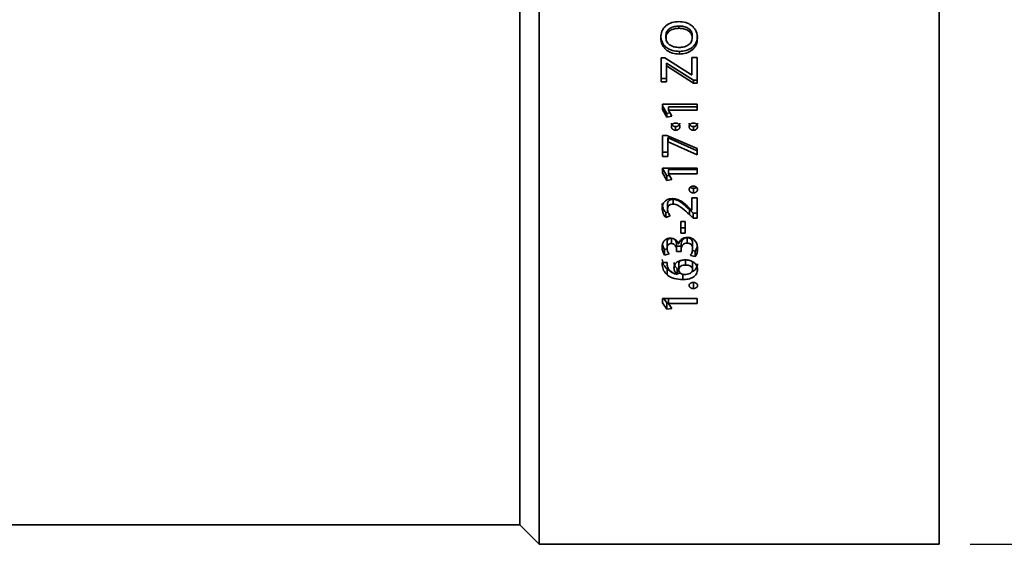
# Model space of a CAD drawing. Header units: millimetres. Extents: x 0 to 1118, y 0 to 864.
# Tile 34 of 96: x 614 to 665, y 367 to 394. Entities that reach past the tile are written whole.
import ezdxf

# ---------------------------------------------------------------- set-up
doc = ezdxf.new("R2010")
doc.units = ezdxf.units.MM
doc.layers.add('ALPHAREV', color=7, linetype='Continuous', lineweight=25)
doc.styles.add('SLDTEXTSTYLE0', font='TXT', dxfattribs={"width": 0.605})
doc.dimstyles.new('SLDDIMSTYLE0', dxfattribs={"dimtxt": 3.175, "dimasz": 4.572, "dimexe": 0, "dimexo": 0.0625, "dimgap": 0.79375, "dimtad": 0, "dimtih": 1, "dimtoh": 1, "dimdec": 0, "dimlfac": 2, "dimrnd": 1e-09, "dimzin": 12, "dimdsep": 46, "dimtxsty": 'SLDTEXTSTYLE0', "dimsah": 1, "dimcen": 0.09, "dimadec": 0, "dimazin": 3, "dimtfac": 1, "dimtofl": 0, "dimtmove": 0, "dimatfit": 3, "dimfxl": 1, "dimfrac": 2, "dimtolj": 1, "dimtzin": 12, "dimarcsym": 0})

# ---------------------------------------------------------------- blocks, each defined once
blk = doc.blocks.new('_D_18')
at = {"layer": 'ALPHAREV'}
for p, q in [((663.17, 436.503), (702.554, 436.503)), ((700.954, 436.503), (700.954, 404.917)), ((702.662, 404.19), (701.571, 404.19)), ((701.571, 404.19), (701.571, 399.317)), ((711.151, 404.19), (712.242, 404.19)), ((712.242, 404.19), (712.242, 399.317)), ((701.571, 399.317), (702.662, 399.317)), ((712.242, 399.317), (711.151, 399.317)), ((700.954, 367.003), (700.954, 398.589)), ((663.17, 367.003), (702.554, 367.003))]:
    blk.add_line(p, q, dxfattribs=at)
for points in [[(700.954, 436.503), (700.192, 431.931), (701.716, 431.931)], [(700.954, 367.003), (701.716, 371.575), (700.192, 371.575)]]:
    blk.add_solid(points, dxfattribs=at)
at = {"layer": 'ALPHAREV', "char_height": 3.175, "attachment_point": 1, "style": 'SLDTEXTSTYLE0'}
for s, insert in [('%%c', (688.574, 403.401)), ('139', (693.203, 403.41)), ('5.47', (702.662, 403.41))]:
    blk.add_mtext(s, dxfattribs=dict(at, insert=insert))

msp = doc.modelspace()

# ---------------------------------------------------------------- linework, layer by layer
at = {"color": 7, "linetype": 'Continuous', "lineweight": 35}
for p, q in [((640.92, 436.503), (640.92, 367.003)), ((661.57, 436.503), (661.57, 367.003)), ((639.92, 435.503), (639.92, 368.003)), ((648.136, 393.614), (648.136, 393.732)), ((647.464, 393.121), (647.464, 393.245)), ((648.819, 393.121), (648.819, 393.245)), ((648.155, 392.423), (648.155, 392.287)), ((647.411, 392.1), (647.216, 392.1)), ((647.216, 392.1), (647.216, 390.862)), ((648.78, 391.21), (647.411, 392.1)), ((649.068, 392.113), (648.792, 392.113)), ((648.792, 392.113), (648.792, 391.21)), ((649.068, 392.113), (649.068, 390.781)), ((647.492, 391.825), (647.5, 391.825)), ((647.492, 391.825), (647.492, 391.68)), ((647.492, 391.68), (647.492, 390.862)), ((647.492, 391.68), (647.5, 391.68)), ((647.5, 391.825), (647.5, 391.68)), ((647.5, 391.825), (648.884, 390.939)), ((647.5, 391.68), (648.884, 390.781)), ((647.216, 391.018), (647.492, 391.018)), ((648.792, 391.21), (648.78, 391.21)), ((648.884, 390.939), (648.884, 390.781)), ((648.884, 390.939), (649.068, 390.939)), ((647.216, 390.862), (647.492, 390.862)), ((648.884, 390.781), (649.068, 390.781)), ((649.068, 389.699), (647.292, 389.699)), ((647.292, 389.699), (647.292, 389.434)), ((647.292, 389.611), (647.505, 389.213)), ((647.292, 389.434), (647.505, 389.029)), ((647.595, 389.571), (649.068, 389.571)), ((647.595, 389.571), (647.595, 389.393)), ((647.595, 389.393), (647.595, 389.388)), ((647.595, 389.393), (649.068, 389.393)), ((647.759, 389.083), (647.595, 389.388)), ((649.068, 389.699), (649.068, 389.393)), ((647.505, 389.213), (647.671, 389.247)), ((647.505, 389.213), (647.505, 389.029)), ((647.505, 389.029), (647.759, 389.083)), ((647.965, 388.547), (647.965, 388.354)), ((648.88, 388.547), (648.88, 388.354)), ((647.506, 388.094), (647.292, 388.094)), ((647.292, 388.094), (647.292, 387.007)), ((649.068, 387.408), (647.506, 388.094)), ((647.568, 387.967), (647.574, 387.967)), ((647.568, 387.967), (647.568, 387.766)), ((647.574, 387.967), (649.068, 387.297)), ((647.574, 387.967), (647.574, 387.766)), ((647.568, 387.766), (647.568, 387.007)), ((647.568, 387.766), (647.574, 387.766)), ((647.574, 387.766), (649.068, 387.086)), ((649.068, 387.408), (649.068, 387.086)), ((647.292, 387.219), (647.568, 387.219)), ((647.292, 387.007), (647.568, 387.007)), ((649.068, 386.408), (647.292, 386.408)), ((647.292, 386.408), (647.292, 386.155)), ((647.292, 386.379), (647.505, 385.998)), ((647.595, 386.34), (649.068, 386.34)), ((647.595, 386.34), (647.595, 386.115)), ((649.068, 386.408), (649.068, 386.115)), ((647.292, 386.155), (647.505, 385.768)), ((647.505, 385.998), (647.643, 386.026)), ((647.505, 385.998), (647.505, 385.768)), ((647.505, 385.768), (647.759, 385.82)), ((647.595, 386.115), (647.595, 386.111)), ((647.595, 386.115), (649.068, 386.115)), ((647.759, 385.82), (647.595, 386.111)), ((648.879, 385.364), (648.879, 385.125)), ((647.838, 384.548), (647.838, 384.795)), ((649.068, 384.869), (648.792, 384.869)), ((648.792, 384.869), (648.792, 384.241)), ((649.068, 384.869), (649.068, 383.83)), ((647.542, 384.272), (647.542, 384.524)), ((648.786, 384.241), (648.653, 384.376)), ((647.451, 384.116), (647.57, 384.157)), ((647.451, 383.858), (647.451, 384.116)), ((647.451, 383.858), (647.689, 383.943)), ((648.672, 384.012), (648.672, 384.267)), ((648.672, 384.267), (648.865, 384.088)), ((648.672, 384.012), (648.865, 383.83)), ((648.792, 384.241), (648.786, 384.241)), ((648.865, 384.088), (649.068, 384.088)), ((648.865, 383.83), (648.865, 384.088)), ((648.865, 383.83), (649.068, 383.83)), ((648.232, 383.645), (648.232, 383.049)), ((648.458, 383.645), (648.232, 383.645)), ((648.232, 383.318), (648.458, 383.318)), ((648.458, 383.645), (648.458, 383.049)), ((647.747, 382.791), (647.747, 382.514)), ((648.232, 383.049), (648.458, 383.049)), ((648.556, 382.813), (648.556, 382.536)), ((647.518, 382.558), (647.518, 382.278)), ((648.005, 382.502), (648.005, 382.221)), ((648.005, 382.502), (648.006, 382.379)), ((648.006, 382.379), (648.006, 382.096)), ((648.006, 382.379), (648.253, 382.379)), ((648.124, 382.502), (648.118, 382.502)), ((648.253, 382.506), (648.253, 382.225)), ((648.842, 382.519), (648.842, 382.238)), ((647.395, 382.199), (647.527, 382.233)), ((647.395, 382.199), (647.395, 381.913)), ((647.395, 381.913), (647.634, 381.976)), ((648.005, 382.221), (648.006, 382.096)), ((648.006, 382.096), (648.253, 382.096)), ((648.253, 382.225), (648.253, 382.096)), ((648.732, 381.903), (648.978, 381.84)), ((648.83, 382.164), (648.978, 382.126)), ((648.978, 382.126), (648.978, 381.84)), ((647.518, 381.531), (647.267, 381.529)), ((647.267, 381.529), (647.272, 381.396)), ((647.272, 381.529), (647.272, 381.396)), ((647.526, 381.396), (647.518, 381.531)), ((648.051, 381.228), (648.051, 380.929)), ((648.051, 381.228), (648.052, 381.222)), ((648.126, 381.161), (648.126, 381.457)), ((648.478, 381.407), (648.478, 381.7)), ((648.842, 381.178), (648.842, 381.474)), ((647.523, 381.195), (647.523, 380.894)), ((648.051, 380.929), (648.052, 380.922)), ((648.052, 381.222), (648.052, 380.922)), ((648.052, 380.992), (648.24, 380.968)), ((648.328, 380.956), (648.328, 380.653)), ((648.879, 380.501), (648.879, 380.191)), ((649.068, 379.674), (647.292, 379.674)), ((647.292, 379.674), (647.292, 379.457)), ((647.292, 379.457), (647.505, 379.126)), ((647.36, 379.674), (647.505, 379.451)), ((647.505, 379.451), (647.595, 379.467)), ((647.505, 379.451), (647.505, 379.126)), ((647.595, 379.674), (647.595, 379.423)), ((647.595, 379.423), (647.595, 379.419)), ((647.595, 379.423), (649.068, 379.423)), ((647.759, 379.17), (647.595, 379.419)), ((649.068, 379.674), (649.068, 379.423)), ((647.505, 379.126), (647.759, 379.17)), ((609.67, 368.003), (639.92, 368.003)), ((639.92, 368.003), (640.92, 367.003)), ((640.92, 367.003), (661.57, 367.003))]:
    msp.add_line(p, q, dxfattribs=at)
for points, knots in [([(648.123, 393.958), (648.004, 393.949), (647.768, 393.931), (647.5, 393.788), (647.338, 393.62), (647.222, 393.417), (647.204, 393.244), (647.192, 393.129)], [0, 0, 0, 0, 0.250168, 0.499649, 0.624969, 0.750161, 1, 1, 1, 1]), ([(649.091, 393.103), (649.079, 393.222), (649.061, 393.402), (648.938, 393.612), (648.815, 393.744), (648.662, 393.846), (648.432, 393.936), (648.246, 393.949), (648.123, 393.958)], [0, 0, 0, 0, 0.249291, 0.374408, 0.499563, 0.621848, 0.74992, 1, 1, 1, 1]), ([(647.464, 393.245), (647.468, 393.283), (647.474, 393.357), (647.519, 393.463), (647.59, 393.554), (647.717, 393.644), (647.901, 393.718), (648.058, 393.727), (648.136, 393.732)], [0, 0, 0, 0, 0.124086, 0.24823, 0.371763, 0.49785, 0.748517, 1, 1, 1, 1]), ([(647.464, 393.121), (647.468, 393.159), (647.474, 393.235), (647.518, 393.342), (647.59, 393.434), (647.716, 393.525), (647.901, 393.6), (648.058, 393.61), (648.136, 393.614)], [0, 0, 0, 0, 0.125146, 0.250136, 0.374095, 0.50014, 0.749905, 1, 1, 1, 1]), ([(648.136, 393.732), (648.216, 393.727), (648.374, 393.719), (648.564, 393.648), (648.692, 393.556), (648.766, 393.465), (648.801, 393.377), (648.816, 393.302), (648.818, 393.264), (648.819, 393.245)], [0, 0, 0, 0, 0.251547, 0.502034, 0.632144, 0.75165, 0.87578, 0.937888, 1, 1, 1, 1]), ([(648.136, 393.614), (648.216, 393.61), (648.375, 393.602), (648.564, 393.529), (648.692, 393.436), (648.766, 393.344), (648.801, 393.255), (648.816, 393.179), (648.818, 393.14), (648.819, 393.121)], [0, 0, 0, 0, 0.2501698, 0.4997371, 0.6298115, 0.7497308, 0.8747133, 0.9373414, 1, 1, 1, 1]), ([(647.193, 393.253), (647.206, 393.137), (647.225, 392.962), (647.349, 392.761), (647.475, 392.634), (647.626, 392.536), (647.851, 392.445), (648.034, 392.432), (648.155, 392.423)], [0, 0, 0, 0, 0.247477, 0.371473, 0.497135, 0.622595, 0.748396, 1, 1, 1, 1]), ([(647.193, 393.129), (647.205, 393.011), (647.225, 392.834), (647.349, 392.63), (647.474, 392.501), (647.626, 392.402), (647.851, 392.309), (648.034, 392.296), (648.155, 392.287)], [0, 0, 0, 0, 0.249273, 0.373693, 0.499568, 0.624762, 0.749997, 1, 1, 1, 1]), ([(648.15, 392.627), (648.07, 392.631), (647.91, 392.639), (647.719, 392.712), (647.591, 392.804), (647.518, 392.898), (647.474, 393.005), (647.468, 393.083), (647.464, 393.121)], [0, 0, 0, 0, 0.2501986, 0.4998637, 0.6299611, 0.7498332, 0.874848, 1, 1, 1, 1]), ([(648.819, 393.121), (648.816, 393.083), (648.81, 393.007), (648.766, 392.9), (648.695, 392.808), (648.57, 392.715), (648.385, 392.64), (648.228, 392.631), (648.15, 392.627)], [0, 0, 0, 0, 0.125125, 0.250143, 0.375099, 0.500228, 0.749834, 1, 1, 1, 1]), ([(648.155, 392.423), (648.273, 392.432), (648.509, 392.448), (648.777, 392.586), (648.941, 392.748), (649.061, 392.944), (649.079, 393.114), (649.091, 393.227)], [0, 0, 0, 0, 0.251867, 0.502209, 0.627921, 0.752127, 1, 1, 1, 1]), ([(648.155, 392.287), (648.274, 392.295), (648.509, 392.313), (648.778, 392.452), (648.941, 392.616), (649.061, 392.816), (649.079, 392.988), (649.091, 393.103)], [0, 0, 0, 0, 0.250271, 0.499757, 0.62567, 0.750314, 1, 1, 1, 1]), ([(647.75, 388.731), (647.752, 388.706), (647.757, 388.668), (647.784, 388.624), (647.812, 388.596), (647.846, 388.573), (647.896, 388.552), (647.938, 388.549), (647.965, 388.547)], [0, 0, 0, 0, 0.247594, 0.371534, 0.497287, 0.622058, 0.748469, 1, 1, 1, 1]), ([(647.965, 388.727), (647.938, 388.725), (647.896, 388.721), (647.845, 388.7), (647.812, 388.678), (647.784, 388.649), (647.756, 388.605), (647.752, 388.566), (647.75, 388.541)], [0, 0, 0, 0, 0.250501, 0.377888, 0.501174, 0.626172, 0.75109, 1, 1, 1, 1]), ([(647.75, 388.541), (647.75, 388.528), (647.752, 388.503), (647.764, 388.466), (647.784, 388.432), (647.812, 388.404), (647.846, 388.381), (647.896, 388.36), (647.938, 388.356), (647.965, 388.354)], [0, 0, 0, 0, 0.125183, 0.250164, 0.374532, 0.500241, 0.624723, 0.750368, 1, 1, 1, 1]), ([(647.965, 388.547), (647.993, 388.549), (648.034, 388.552), (648.084, 388.574), (648.117, 388.596), (648.144, 388.624), (648.164, 388.657), (648.176, 388.693), (648.178, 388.718), (648.178, 388.731)], [0, 0, 0, 0, 0.251245, 0.376706, 0.502142, 0.627409, 0.751444, 0.8757, 1, 1, 1, 1]), ([(648.178, 388.541), (648.176, 388.566), (648.172, 388.604), (648.145, 388.649), (648.118, 388.678), (648.085, 388.701), (648.034, 388.722), (647.993, 388.725), (647.965, 388.727)], [0, 0, 0, 0, 0.249502, 0.374497, 0.499779, 0.624969, 0.750223, 1, 1, 1, 1]), ([(647.965, 388.354), (647.979, 388.355), (648.006, 388.356), (648.046, 388.365), (648.084, 388.381), (648.117, 388.404), (648.144, 388.432), (648.171, 388.477), (648.176, 388.515), (648.178, 388.541)], [0, 0, 0, 0, 0.125304, 0.250458, 0.375494, 0.500679, 0.626191, 0.750747, 1, 1, 1, 1]), ([(648.664, 388.731), (648.667, 388.706), (648.671, 388.668), (648.699, 388.624), (648.727, 388.596), (648.76, 388.573), (648.811, 388.552), (648.852, 388.549), (648.88, 388.547)], [0, 0, 0, 0, 0.247594, 0.371534, 0.497287, 0.622058, 0.748469, 1, 1, 1, 1]), ([(648.88, 388.727), (648.866, 388.726), (648.839, 388.725), (648.798, 388.716), (648.76, 388.701), (648.726, 388.678), (648.698, 388.65), (648.671, 388.605), (648.667, 388.567), (648.664, 388.541)], [0, 0, 0, 0, 0.125253, 0.250377, 0.377181, 0.500574, 0.626122, 0.750721, 1, 1, 1, 1]), ([(648.664, 388.541), (648.665, 388.528), (648.667, 388.503), (648.679, 388.466), (648.699, 388.432), (648.727, 388.404), (648.76, 388.381), (648.811, 388.36), (648.852, 388.356), (648.88, 388.354)], [0, 0, 0, 0, 0.125183, 0.250164, 0.374532, 0.500241, 0.624723, 0.750368, 1, 1, 1, 1]), ([(648.88, 388.547), (648.908, 388.549), (648.962, 388.553), (649.022, 388.587), (649.059, 388.624), (649.079, 388.657), (649.091, 388.693), (649.092, 388.718), (649.093, 388.731)], [0, 0, 0, 0, 0.251471, 0.501444, 0.626502, 0.751142, 0.875551, 1, 1, 1, 1]), ([(649.093, 388.541), (649.09, 388.566), (649.086, 388.604), (649.06, 388.649), (649.032, 388.678), (648.999, 388.701), (648.949, 388.722), (648.908, 388.725), (648.88, 388.727)], [0, 0, 0, 0, 0.249582, 0.374737, 0.499897, 0.625083, 0.750318, 1, 1, 1, 1]), ([(648.88, 388.354), (648.894, 388.355), (648.921, 388.356), (648.974, 388.368), (649.022, 388.395), (649.059, 388.432), (649.086, 388.477), (649.09, 388.515), (649.093, 388.541)], [0, 0, 0, 0, 0.125422, 0.250694, 0.499948, 0.625167, 0.750371, 1, 1, 1, 1]), ([(648.879, 385.48), (648.865, 385.48), (648.838, 385.478), (648.797, 385.47), (648.759, 385.456), (648.725, 385.434), (648.698, 385.407), (648.671, 385.364), (648.667, 385.327), (648.664, 385.303)], [0, 0, 0, 0, 0.125294, 0.250458, 0.376148, 0.500675, 0.625762, 0.750838, 1, 1, 1, 1]), ([(648.664, 385.303), (648.665, 385.291), (648.667, 385.266), (648.679, 385.231), (648.699, 385.199), (648.726, 385.172), (648.76, 385.151), (648.81, 385.13), (648.851, 385.127), (648.879, 385.125)], [0, 0, 0, 0, 0.125205, 0.250227, 0.374454, 0.500244, 0.624773, 0.75035, 1, 1, 1, 1]), ([(648.716, 385.423), (648.72, 385.419), (648.732, 385.406), (648.76, 385.39), (648.81, 385.369), (648.851, 385.366), (648.879, 385.364)], [0, 0, 0, 0, 0.093659, 0.318691, 0.546471, 1, 1, 1, 1]), ([(649.093, 385.302), (649.091, 385.327), (649.087, 385.363), (649.06, 385.406), (649.032, 385.433), (648.998, 385.455), (648.948, 385.475), (648.906, 385.478), (648.879, 385.48)], [0, 0, 0, 0, 0.249655, 0.372598, 0.49992, 0.62508, 0.750305, 1, 1, 1, 1]), ([(648.879, 385.364), (648.906, 385.366), (648.961, 385.371), (649.016, 385.397), (649.038, 385.419), (649.041, 385.422)], [0, 0, 0, 0, 0.456102, 0.909338, 1, 1, 1, 1]), ([(648.879, 385.125), (648.893, 385.125), (648.92, 385.127), (648.96, 385.135), (648.998, 385.151), (649.031, 385.172), (649.059, 385.199), (649.086, 385.242), (649.091, 385.278), (649.093, 385.302)], [0, 0, 0, 0, 0.125264, 0.250383, 0.375722, 0.50054, 0.628027, 0.750595, 1, 1, 1, 1]), ([(647.806, 384.833), (647.731, 384.827), (647.619, 384.818), (647.488, 384.755), (647.402, 384.692), (647.337, 384.613), (647.281, 384.492), (647.273, 384.396), (647.267, 384.331)], [0, 0, 0, 0, 0.2493437, 0.3749359, 0.4995931, 0.6245408, 0.7498948, 1, 1, 1, 1]), ([(647.542, 384.524), (647.544, 384.559), (647.548, 384.612), (647.578, 384.678), (647.612, 384.722), (647.661, 384.756), (647.716, 384.78), (647.777, 384.794), (647.818, 384.795), (647.838, 384.795)], [0, 0, 0, 0, 0.248297, 0.372684, 0.497224, 0.62164, 0.748031, 0.873899, 1, 1, 1, 1]), ([(648.653, 384.376), (648.534, 384.483), (648.356, 384.642), (648.063, 384.806), (647.891, 384.824), (647.806, 384.833)], [0, 0, 0, 0, 0.50071, 0.750568, 1, 1, 1, 1]), ([(647.838, 384.795), (647.883, 384.791), (647.971, 384.783), (648.131, 384.714), (648.37, 384.543), (648.551, 384.377), (648.672, 384.267)], [0, 0, 0, 0, 0.125284, 0.250549, 0.500474, 1, 1, 1, 1]), ([(647.267, 384.582), (647.275, 384.497), (647.29, 384.328), (647.398, 384.187), (647.451, 384.116)], [0, 0, 0, 0, 0.499547, 1, 1, 1, 1]), ([(647.267, 384.331), (647.275, 384.245), (647.29, 384.074), (647.398, 383.93), (647.451, 383.858)], [0, 0, 0, 0, 0.500269, 1, 1, 1, 1]), ([(647.542, 384.272), (647.544, 384.308), (647.548, 384.361), (647.578, 384.428), (647.612, 384.474), (647.661, 384.508), (647.735, 384.541), (647.797, 384.545), (647.838, 384.548)], [0, 0, 0, 0, 0.25027, 0.375436, 0.500421, 0.624779, 0.750737, 1, 1, 1, 1]), ([(647.838, 384.548), (647.883, 384.543), (647.971, 384.535), (648.132, 384.465), (648.371, 384.292), (648.551, 384.124), (648.672, 384.012)], [0, 0, 0, 0, 0.124663, 0.24957, 0.499494, 1, 1, 1, 1]), ([(647.689, 383.943), (647.649, 383.993), (647.569, 384.092), (647.551, 384.212), (647.542, 384.272)], [0, 0, 0, 0, 0.500894, 1, 1, 1, 1]), ([(647.69, 382.788), (647.674, 382.787), (647.642, 382.787), (647.578, 382.777), (647.502, 382.754), (647.423, 382.706), (647.337, 382.625), (647.278, 382.497), (647.27, 382.39), (647.267, 382.336)], [0, 0, 0, 0, 0.062664, 0.125302, 0.250316, 0.375344, 0.50042, 0.749713, 1, 1, 1, 1]), ([(647.518, 382.558), (647.52, 382.586), (647.524, 382.642), (647.556, 382.709), (647.603, 382.751), (647.647, 382.774), (647.696, 382.789), (647.73, 382.791), (647.747, 382.791)], [0, 0, 0, 0, 0.250152, 0.495249, 0.623239, 0.748088, 0.874209, 1, 1, 1, 1]), ([(648.118, 382.502), (648.1, 382.54), (648.065, 382.617), (647.97, 382.714), (647.838, 382.778), (647.74, 382.784), (647.69, 382.788)], [0, 0, 0, 0, 0.250584, 0.500407, 0.750072, 1, 1, 1, 1]), ([(648.569, 382.83), (648.515, 382.826), (648.434, 382.819), (648.336, 382.779), (648.251, 382.724), (648.165, 382.633), (648.137, 382.545), (648.124, 382.502)], [0, 0, 0, 0, 0.24984, 0.374735, 0.500308, 0.75007, 1, 1, 1, 1]), ([(648.253, 382.506), (648.256, 382.543), (648.262, 382.616), (648.31, 382.702), (648.367, 382.759), (648.443, 382.801), (648.511, 382.808), (648.556, 382.813)], [0, 0, 0, 0, 0.248757, 0.498031, 0.623166, 0.748853, 1, 1, 1, 1]), ([(648.556, 382.813), (648.577, 382.812), (648.62, 382.811), (648.682, 382.791), (648.735, 382.761), (648.795, 382.708), (648.834, 382.624), (648.84, 382.554), (648.842, 382.519)], [0, 0, 0, 0, 0.126718, 0.250503, 0.381091, 0.502886, 0.75112, 1, 1, 1, 1]), ([(649.093, 382.251), (649.089, 382.319), (649.08, 382.453), (649.006, 382.616), (648.904, 382.722), (648.806, 382.784), (648.691, 382.823), (648.61, 382.828), (648.569, 382.83)], [0, 0, 0, 0, 0.2503014, 0.4997671, 0.6248959, 0.7499053, 0.874919, 1, 1, 1, 1]), ([(647.267, 382.336), (647.271, 382.262), (647.28, 382.114), (647.357, 381.98), (647.395, 381.913)], [0, 0, 0, 0, 0.500656, 1, 1, 1, 1]), ([(647.286, 382.48), (647.288, 382.453), (647.298, 382.353), (647.354, 382.264), (647.395, 382.199)], [0, 0, 0, 0, 0.272126, 1, 1, 1, 1]), ([(647.518, 382.278), (647.52, 382.306), (647.524, 382.363), (647.556, 382.431), (647.603, 382.473), (647.647, 382.497), (647.696, 382.512), (647.73, 382.514), (647.747, 382.514)], [0, 0, 0, 0, 0.251646, 0.497691, 0.625603, 0.749964, 0.875239, 1, 1, 1, 1]), ([(647.634, 381.976), (647.601, 382.024), (647.537, 382.117), (647.524, 382.225), (647.518, 382.278)], [0, 0, 0, 0, 0.509154, 1, 1, 1, 1]), ([(647.747, 382.514), (647.767, 382.513), (647.808, 382.509), (647.865, 382.489), (647.914, 382.458), (647.959, 382.401), (647.997, 382.322), (648.003, 382.254), (648.005, 382.221)], [0, 0, 0, 0, 0.125192, 0.250083, 0.374963, 0.499955, 0.749985, 1, 1, 1, 1]), ([(647.912, 382.733), (647.924, 382.72), (647.961, 382.681), (647.988, 382.617), (648.004, 382.552), (648.005, 382.518), (648.005, 382.502)], [0, 0, 0, 0, 0.197277, 0.598552, 0.799267, 1, 1, 1, 1]), ([(648.253, 382.225), (648.253, 382.244), (648.254, 382.281), (648.273, 382.354), (648.31, 382.424), (648.367, 382.482), (648.443, 382.524), (648.511, 382.531), (648.556, 382.536)], [0, 0, 0, 0, 0.1254176, 0.2507437, 0.5007604, 0.6258161, 0.7509241, 1, 1, 1, 1]), ([(648.556, 382.536), (648.577, 382.536), (648.62, 382.534), (648.682, 382.514), (648.735, 382.483), (648.795, 382.43), (648.834, 382.344), (648.84, 382.273), (648.842, 382.238)], [0, 0, 0, 0, 0.125673, 0.248637, 0.378729, 0.500454, 0.74965, 1, 1, 1, 1]), ([(648.978, 382.126), (649.015, 382.19), (649.065, 382.275), (649.073, 382.368), (649.075, 382.391)], [0, 0, 0, 0, 0.754439, 1, 1, 1, 1]), ([(648.978, 381.84), (649.013, 381.905), (649.082, 382.036), (649.09, 382.179), (649.093, 382.251)], [0, 0, 0, 0, 0.499407, 1, 1, 1, 1]), ([(648.842, 382.238), (648.837, 382.179), (648.825, 382.061), (648.763, 381.956), (648.732, 381.903)], [0, 0, 0, 0, 0.499993, 1, 1, 1, 1]), ([(647.272, 381.689), (647.288, 381.598), (647.319, 381.415), (647.455, 381.268), (647.523, 381.195)], [0, 0, 0, 0, 0.499692, 1, 1, 1, 1]), ([(647.272, 381.396), (647.288, 381.304), (647.319, 381.119), (647.455, 380.969), (647.523, 380.894)], [0, 0, 0, 0, 0.500519, 1, 1, 1, 1]), ([(648.052, 380.922), (647.983, 380.937), (647.845, 380.967), (647.676, 381.077), (647.566, 381.227), (647.539, 381.34), (647.526, 381.396)], [0, 0, 0, 0, 0.249818, 0.499796, 0.749503, 1, 1, 1, 1]), ([(648.459, 381.674), (648.386, 381.669), (648.275, 381.662), (648.138, 381.616), (648.047, 381.565), (647.973, 381.499), (647.897, 381.395), (647.886, 381.305), (647.878, 381.246)], [0, 0, 0, 0, 0.250051, 0.375279, 0.500445, 0.625604, 0.750746, 1, 1, 1, 1]), ([(647.878, 381.541), (647.886, 381.482), (647.897, 381.393), (647.972, 381.29), (648.025, 381.249), (648.051, 381.228)], [0, 0, 0, 0, 0.49779, 0.748545, 1, 1, 1, 1]), ([(647.878, 381.246), (647.886, 381.186), (647.897, 381.096), (647.972, 380.991), (648.025, 380.95), (648.051, 380.929)], [0, 0, 0, 0, 0.498959, 0.749525, 1, 1, 1, 1]), ([(648.126, 381.457), (648.13, 381.492), (648.137, 381.545), (648.183, 381.605), (648.218, 381.637), (648.245, 381.646), (648.252, 381.649)], [0, 0, 0, 0, 0.456118, 0.68473, 0.916417, 1, 1, 1, 1]), ([(648.126, 381.161), (648.13, 381.196), (648.137, 381.25), (648.182, 381.311), (648.245, 381.361), (648.347, 381.401), (648.434, 381.405), (648.478, 381.407)], [0, 0, 0, 0, 0.249483, 0.374129, 0.49999, 0.749569, 1, 1, 1, 1]), ([(649.093, 381.18), (649.085, 381.247), (649.072, 381.346), (648.992, 381.464), (648.884, 381.563), (648.705, 381.654), (648.541, 381.667), (648.459, 381.674)], [0, 0, 0, 0, 0.249859, 0.374872, 0.500478, 0.750079, 1, 1, 1, 1]), ([(648.478, 381.407), (648.521, 381.405), (648.607, 381.401), (648.71, 381.367), (648.776, 381.322), (648.815, 381.279), (648.833, 381.238), (648.841, 381.204), (648.842, 381.187), (648.842, 381.178)], [0, 0, 0, 0, 0.250157, 0.499611, 0.6284, 0.749679, 0.874645, 0.937259, 1, 1, 1, 1]), ([(648.795, 381.592), (648.801, 381.586), (648.82, 381.566), (648.833, 381.534), (648.841, 381.5), (648.842, 381.483), (648.842, 381.474)], [0, 0, 0, 0, 0.182107, 0.590735, 0.795196, 1, 1, 1, 1]), ([(648.805, 381.06), (648.825, 381.067), (648.888, 381.089), (648.968, 381.159), (649.069, 381.286), (649.084, 381.4), (649.093, 381.476)], [0, 0, 0, 0, 0.103268, 0.329335, 0.553549, 1, 1, 1, 1]), ([(647.523, 381.195), (647.578, 381.155), (647.657, 381.098), (647.754, 381.065), (647.784, 381.054)], [0, 0, 0, 0, 0.691096, 1, 1, 1, 1]), ([(647.523, 380.894), (647.579, 380.856), (647.69, 380.779), (647.959, 380.678), (648.18, 380.663), (648.328, 380.653)], [0, 0, 0, 0, 0.250249, 0.50069, 1, 1, 1, 1]), ([(648.309, 380.931), (648.283, 380.943), (648.231, 380.967), (648.174, 381.023), (648.133, 381.089), (648.128, 381.137), (648.126, 381.161)], [0, 0, 0, 0, 0.2481197, 0.4992859, 0.7482805, 1, 1, 1, 1]), ([(648.415, 380.914), (648.397, 380.914), (648.37, 380.915), (648.334, 380.922), (648.317, 380.928), (648.309, 380.931)], [0, 0, 0, 0, 0.499851, 0.749915, 1, 1, 1, 1]), ([(648.328, 380.653), (648.423, 380.658), (648.612, 380.667), (648.833, 380.752), (648.969, 380.857), (649.069, 380.989), (649.084, 381.104), (649.093, 381.18)], [0, 0, 0, 0, 0.250387, 0.500002, 0.625522, 0.750434, 1, 1, 1, 1]), ([(648.842, 381.178), (648.84, 381.158), (648.836, 381.118), (648.809, 381.06), (648.764, 381.011), (648.684, 380.962), (648.566, 380.923), (648.466, 380.917), (648.415, 380.914)], [0, 0, 0, 0, 0.125172, 0.250154, 0.375041, 0.500128, 0.749797, 1, 1, 1, 1]), ([(648.879, 380.509), (648.865, 380.509), (648.838, 380.507), (648.797, 380.5), (648.759, 380.487), (648.725, 380.468), (648.698, 380.443), (648.671, 380.405), (648.667, 380.372), (648.664, 380.35)], [0, 0, 0, 0, 0.125294, 0.250458, 0.376148, 0.500675, 0.625762, 0.750838, 1, 1, 1, 1]), ([(648.664, 380.35), (648.665, 380.339), (648.667, 380.318), (648.679, 380.286), (648.699, 380.258), (648.726, 380.234), (648.76, 380.214), (648.81, 380.196), (648.851, 380.193), (648.879, 380.191)], [0, 0, 0, 0, 0.125205, 0.250227, 0.374454, 0.500244, 0.624773, 0.75035, 1, 1, 1, 1]), ([(649.093, 380.35), (649.091, 380.372), (649.087, 380.404), (649.06, 380.443), (649.032, 380.467), (648.998, 380.487), (648.948, 380.504), (648.906, 380.507), (648.879, 380.509)], [0, 0, 0, 0, 0.249655, 0.372598, 0.49992, 0.62508, 0.750305, 1, 1, 1, 1]), ([(648.879, 380.191), (648.893, 380.192), (648.92, 380.193), (648.96, 380.201), (648.998, 380.214), (649.031, 380.234), (649.059, 380.258), (649.086, 380.296), (649.091, 380.328), (649.093, 380.35)], [0, 0, 0, 0, 0.125264, 0.250383, 0.375722, 0.50054, 0.628027, 0.750595, 1, 1, 1, 1])]:
    msp.add_open_spline(points, degree=3, knots=knots, dxfattribs=at)

# ---------------------------------------------------------------- dimensions: what is measured, and where the dimension line sits
at = {"layer": 'ALPHAREV'}
dim = msp.add_linear_dim(base=(700.954, 367.003), p1=(661.57, 436.503), p2=(661.57, 367.003), angle=90, text='%%c<>', dimstyle='SLDDIMSTYLE0', dxfattribs=at)
dim.commit()
dim.dimension.update_dxf_attribs({"geometry": '_D_18', "text_midpoint": (700.954, 401.753), "dimtype": 160})

doc.saveas('drawing.dxf')
